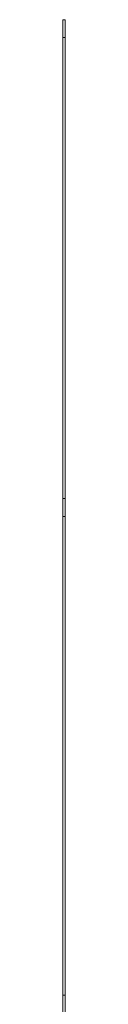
# Model space of a CAD drawing. Header units: millimetres. Extents: x -104 to 756, y 849 to 2131.
# Tile 5 of 5: x 620.24 to 621.74, y 1501.9 to 2118.78. Entities that reach past the tile are written whole.
import ezdxf

# ---------------------------------------------------------------- set-up
doc = ezdxf.new("R2010")
doc.units = ezdxf.units.MM

# ---------------------------------------------------------------- blocks, each defined once
blk = doc.blocks.new('A$C293D20A0')
at = {"color": 0, "linetype": 'Continuous', "lineweight": 0}
for p, q in [((350.78, 922.18), (352.28, 922.18)), ((350.78, 622.18), (350.78, 922.18)), ((352.28, 622.18), (352.28, 922.18)), ((350.78, 910.93), (352.28, 910.93)), ((350.78, 610.93), (350.78, 910.93)), ((352.28, 610.93), (352.28, 910.93)), ((352.28, 622.18), (350.78, 622.18)), ((350.78, 610.93), (352.28, 610.93)), ((350.78, 310.93), (350.78, 610.93)), ((352.28, 610.93), (350.78, 610.93)), ((352.28, 310.93), (352.28, 610.93)), ((350.78, 310.93), (352.28, 310.93)), ((350.78, 10.93), (350.78, 310.93)), ((352.28, 310.93), (350.78, 310.93)), ((352.28, 10.93), (352.28, 310.93))]:
    blk.add_line(p, q, dxfattribs=at)

msp = doc.modelspace()

# ---------------------------------------------------------------- block references
msp.add_blockref('A$C293D20A0', (269.47, 1196.6))

doc.saveas('drawing.dxf')
